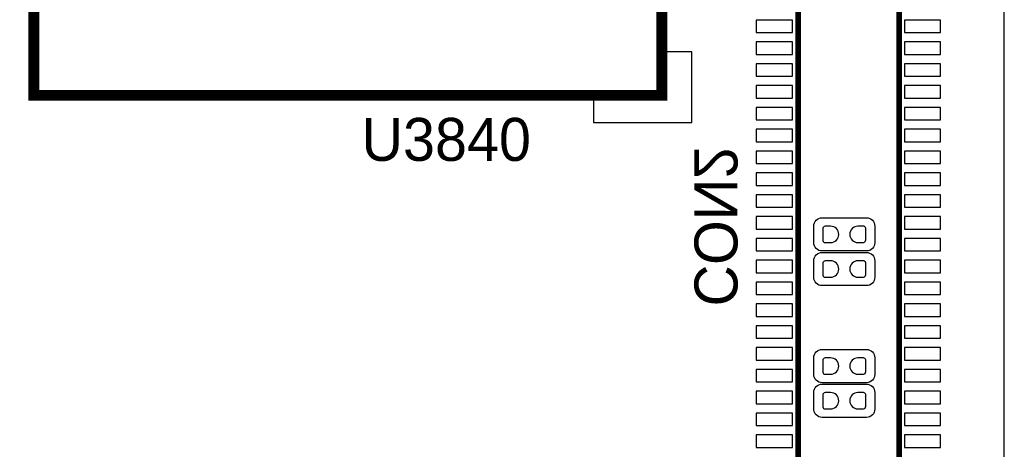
# Model space of a CAD drawing. Extents: x 0 to 69.8, y 0 to 65.
# Tile 18 of 21: x 37 to 55, y 42.9 to 50.8. Entities that reach past the tile are written whole.
import ezdxf

# ---------------------------------------------------------------- set-up
doc = ezdxf.new("R2010")
doc.units = 0
for name, color, linetype in [('BG_OUTLINE', 254, 'CONTINUOUS'), ('PG_SILKSCREEN_BOTTOM', 12, 'CONTINUOUS'), ('PG_SILKSCREEN_TOP', 254, 'CONTINUOUS'), ('PIN_BOTTOM', 1, 'CONTINUOUS'), ('PIN_TOP', 110, 'CONTINUOUS')]:
    doc.layers.add(name, color=color, linetype=linetype)

msp = doc.modelspace()

# ---------------------------------------------------------------- linework, layer by layer
at = {"layer": 'BG_OUTLINE'}
msp.add_lwpolyline([(2.999994, 0), (51.999998, 0, 0.414213), (54.999992, 2.999994), (54.999992, 62.000003, 0.414213), (51.999998, 64.999997), (2.999994, 64.999997, 0.414213), (0, 62.000003), (0, 2.999994, 0.414212)], format="xyb", close=True, dxfattribs=at)
at = {"layer": 'PG_SILKSCREEN_BOTTOM', "const_width": 0.1}
msp.add_lwpolyline([(51.224993, 58.034606), (51.224993, 36.514608), (53.075002, 36.514608), (53.075002, 58.034606), (51.224993, 58.034606)], dxfattribs=at)
at = {"layer": 'PG_SILKSCREEN_TOP', "const_width": 0.2}
msp.add_lwpolyline([(48.730002, 62.410111), (37.229999, 62.410111), (37.229999, 49.41001), (48.730002, 49.41001), (48.730002, 62.410111)], dxfattribs=at)
at = {"layer": 'PG_SILKSCREEN_TOP'}
msp.add_lwpolyline([(47.479991, 49.41001), (47.479991, 48.910011), (49.279988, 48.910011), (49.279988, 50.21011), (48.679989, 50.21011), (48.679989, 49.41001)], close=True, dxfattribs=at)
for points in [[(52.146048, 47.167902), (52.476248, 47.167902, -0.4142), (52.628648, 47.015502), (52.628648, 46.710702, -0.414202), (52.476248, 46.558302), (51.663448, 46.558302, -0.414227), (51.511048, 46.710702), (51.511048, 47.015502, -0.414225), (51.663448, 47.167902), (52.247648, 47.167902)], [(52.146022, 46.532902), (52.476222, 46.532902, -0.414228), (52.628622, 46.380502), (52.628622, 46.075702, -0.41423), (52.476222, 45.923302), (51.663422, 45.923302, -0.414199), (51.511022, 46.075702), (51.511022, 46.380502, -0.414197), (51.663422, 46.532902), (52.247622, 46.532902)], [(52.146022, 44.754902), (52.476222, 44.754902, -0.414214), (52.628622, 44.602502), (52.628622, 44.297702, -0.414227), (52.476222, 44.145302), (51.663422, 44.145302, -0.414213), (51.511022, 44.297702), (51.511022, 44.602502, -0.4142), (51.663422, 44.754902), (52.247622, 44.754902)], [(52.146073, 44.119902), (52.476273, 44.119902, -0.414219), (52.628673, 43.967502), (52.628673, 43.662702, -0.414203), (52.476273, 43.510302), (51.663473, 43.510302, -0.414208), (51.511073, 43.662702), (51.511073, 43.967502, -0.414224), (51.663473, 44.119902), (52.247673, 44.119902)]]:
    msp.add_lwpolyline(points, format="xyb", dxfattribs=at)
at = {"layer": 'PIN_BOTTOM'}
for points in [[(51.120218, 50.5603), (51.120218, 50.7889), (50.459818, 50.7889), (50.459818, 50.5603)], [(53.830195, 50.5603), (53.830195, 50.7889), (53.169795, 50.7889), (53.169795, 50.5603)], [(51.120218, 50.160301), (51.120218, 50.388901), (50.459818, 50.388901), (50.459818, 50.160301)], [(53.830195, 50.160301), (53.830195, 50.388901), (53.169795, 50.388901), (53.169795, 50.160301)], [(51.120218, 49.760302), (51.120218, 49.988902), (50.459818, 49.988902), (50.459818, 49.760302)], [(53.830195, 49.760302), (53.830195, 49.988902), (53.169795, 49.988902), (53.169795, 49.760302)], [(51.120218, 49.360303), (51.120218, 49.588903), (50.459818, 49.588903), (50.459818, 49.360303)], [(53.830195, 49.360303), (53.830195, 49.588903), (53.169795, 49.588903), (53.169795, 49.360303)], [(51.120218, 48.960303), (51.120218, 49.188903), (50.459818, 49.188903), (50.459818, 48.960303)], [(53.830195, 48.960303), (53.830195, 49.188903), (53.169795, 49.188903), (53.169795, 48.960303)], [(51.120218, 48.560304), (51.120218, 48.788904), (50.459818, 48.788904), (50.459818, 48.560304)], [(53.830195, 48.560304), (53.830195, 48.788904), (53.169795, 48.788904), (53.169795, 48.560304)], [(51.120218, 48.160305), (51.120218, 48.388905), (50.459818, 48.388905), (50.459818, 48.160305)], [(53.830195, 48.160305), (53.830195, 48.388905), (53.169795, 48.388905), (53.169795, 48.160305)], [(51.120218, 47.760306), (51.120218, 47.988906), (50.459818, 47.988906), (50.459818, 47.760306)], [(53.830195, 47.760306), (53.830195, 47.988906), (53.169795, 47.988906), (53.169795, 47.760306)], [(51.120218, 47.360307), (51.120218, 47.588907), (50.459818, 47.588907), (50.459818, 47.360307)], [(53.830195, 47.360307), (53.830195, 47.588907), (53.169795, 47.588907), (53.169795, 47.360307)], [(51.120218, 46.960307), (51.120218, 47.188907), (50.459818, 47.188907), (50.459818, 46.960307)], [(53.830195, 46.960307), (53.830195, 47.188907), (53.169795, 47.188907), (53.169795, 46.960307)], [(51.120218, 46.560308), (51.120218, 46.788908), (50.459818, 46.788908), (50.459818, 46.560308)], [(53.830195, 46.560308), (53.830195, 46.788908), (53.169795, 46.788908), (53.169795, 46.560308)], [(51.120218, 46.160309), (51.120218, 46.388909), (50.459818, 46.388909), (50.459818, 46.160309)], [(53.830195, 46.160309), (53.830195, 46.388909), (53.169795, 46.388909), (53.169795, 46.160309)], [(51.120218, 45.76031), (51.120218, 45.98891), (50.459818, 45.98891), (50.459818, 45.76031)], [(53.830195, 45.76031), (53.830195, 45.98891), (53.169795, 45.98891), (53.169795, 45.76031)], [(51.120218, 45.360311), (51.120218, 45.588911), (50.459818, 45.588911), (50.459818, 45.360311)], [(53.830195, 45.360311), (53.830195, 45.588911), (53.169795, 45.588911), (53.169795, 45.360311)], [(51.120218, 44.960311), (51.120218, 45.188911), (50.459818, 45.188911), (50.459818, 44.960311)], [(53.830195, 44.960311), (53.830195, 45.188911), (53.169795, 45.188911), (53.169795, 44.960311)], [(51.120218, 44.560312), (51.120218, 44.788912), (50.459818, 44.788912), (50.459818, 44.560312)], [(53.830195, 44.560312), (53.830195, 44.788912), (53.169795, 44.788912), (53.169795, 44.560312)], [(51.120218, 44.160313), (51.120218, 44.388913), (50.459818, 44.388913), (50.459818, 44.160313)], [(53.830195, 44.160313), (53.830195, 44.388913), (53.169795, 44.388913), (53.169795, 44.160313)], [(51.120218, 43.760314), (51.120218, 43.988914), (50.459818, 43.988914), (50.459818, 43.760314)], [(53.830195, 43.760314), (53.830195, 43.988914), (53.169795, 43.988914), (53.169795, 43.760314)], [(51.120218, 43.360315), (51.120218, 43.588915), (50.459818, 43.588915), (50.459818, 43.360315)], [(53.830195, 43.360315), (53.830195, 43.588915), (53.169795, 43.588915), (53.169795, 43.360315)], [(51.120218, 42.960315), (51.120218, 43.188915), (50.459818, 43.188915), (50.459818, 42.960315)], [(53.830195, 42.960315), (53.830195, 43.188915), (53.169795, 43.188915), (53.169795, 42.960315)]]:
    msp.add_lwpolyline(points, close=True, dxfattribs=at)
at = {"layer": 'PIN_TOP'}
for points in [[(51.819658, 47.01319), (51.718058, 47.01319, 0.376179), (51.675563, 46.964702), (51.675563, 46.748802, 0.366061), (51.718058, 46.713013), (51.819658, 46.713013, 0.999182)], [(52.320038, 46.713013), (52.421638, 46.713013, 0.376179), (52.464132, 46.761502), (52.464132, 46.977402, 0.366061), (52.421638, 47.01319), (52.320038, 47.01319, 0.999182)], [(51.819632, 46.37819), (51.718032, 46.37819, 0.376179), (51.675538, 46.329702), (51.675538, 46.113802, 0.366061), (51.718032, 46.078013), (51.819632, 46.078013, 0.999182)], [(52.320012, 46.078013), (52.421612, 46.078013, 0.376179), (52.464106, 46.126502), (52.464106, 46.342402, 0.366061), (52.421612, 46.37819), (52.320012, 46.37819, 0.999182)], [(51.819632, 44.60019), (51.718032, 44.60019, 0.376179), (51.675538, 44.551702), (51.675538, 44.335802, 0.366061), (51.718032, 44.300013), (51.819632, 44.300013, 0.999182)], [(52.320012, 44.300013), (52.421612, 44.300013, 0.376179), (52.464106, 44.348502), (52.464106, 44.564402, 0.366061), (52.421612, 44.60019), (52.320012, 44.60019, 0.999182)], [(51.819683, 43.96519), (51.718083, 43.96519, 0.376179), (51.675589, 43.916702), (51.675589, 43.700802, 0.366061), (51.718083, 43.665013), (51.819683, 43.665013, 0.999182)], [(52.320063, 43.665013), (52.421663, 43.665013, 0.376179), (52.464157, 43.713502), (52.464157, 43.929402, 0.366061), (52.421663, 43.96519), (52.320063, 43.96519, 0.999182)]]:
    msp.add_lwpolyline(points, format="xyb", close=True, dxfattribs=at)

# ---------------------------------------------------------------- texts
at = {"layer": 'PG_SILKSCREEN_BOTTOM', "text_generation_flag": 2}
msp.add_text('CON2', height=0.7874, rotation=270, dxfattribs=at).set_placement((49.3268, 45.5422))
at = {"layer": 'PG_SILKSCREEN_TOP'}
msp.add_text('U3840', height=0.7874, dxfattribs=at).set_placement((43.2308, 48.2092))

doc.saveas('drawing.dxf')
